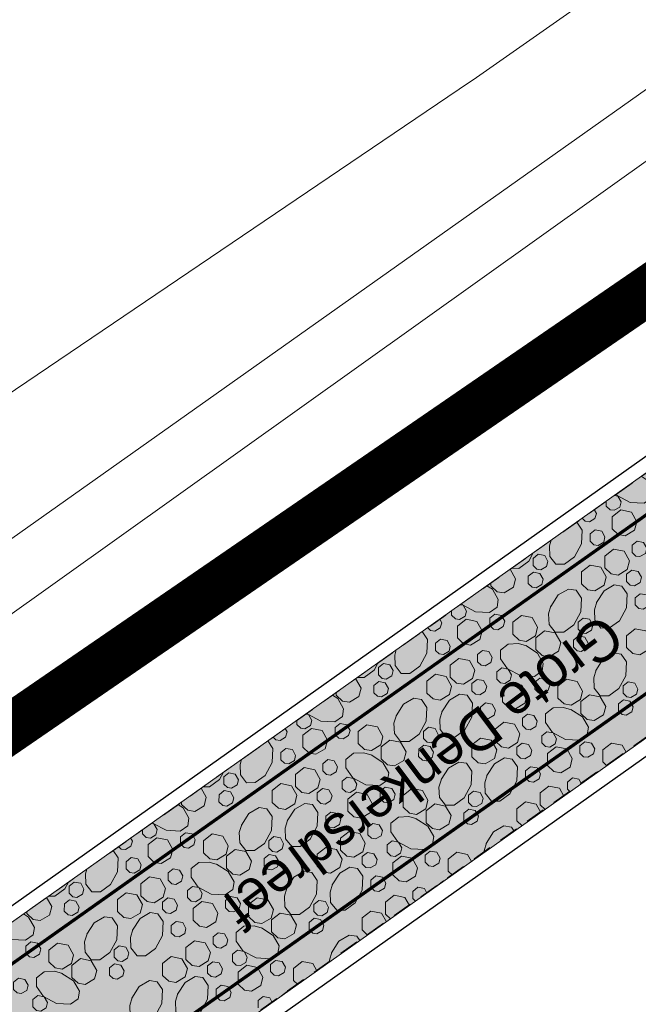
# Model space of a CAD drawing. Header units: metres. Extents: x 148691 to 149199, y 486355 to 486958.
# Tile 13 of 93: x 148913 to 148932, y 486599 to 486630. Entities that reach past the tile are written whole.
import ezdxf

# ---------------------------------------------------------------- set-up
doc = ezdxf.new("R2010")
doc.units = ezdxf.units.M
doc.header["$MEASUREMENT"] = 0
doc.linetypes.add('1-3 (0.10)', pattern=[4, 1, -3])
doc.linetypes.add('DGN Style 2', pattern=[1, 0.6, -0.4])
for name, color, linetype, lineweight in [('BWR-nieuw-belijning-1-3 streep dik 100', 51, '1-3 (0.10)', 0), ('BWR-verw-drain ø 80', 60, 'drainagew', 30), ('BWR-verw-situatie', 214, 'DGN Style 2', 13), ('TOP-L-topo objecten vlak', 7, 'Continuous', 0), ('TOP-T-topo huisnummering naamgeving', 7, 'Continuous', 0), ('WVB-alg-onderhoek', 7, 'Continuous', 30), ('WVB-alg-werkgrens', 6, 'Continuous', 53), ('WVB-pen-dik 013', 1, 'Continuous', 0), ('WVB-raster-20%', 254, 'Continuous', 30)]:
    doc.layers.add(name, color=color, linetype=linetype, lineweight=lineweight)
doc.styles.add('Style-INTL_ISO', font='INTL_ISO.shx')
doc.styles.add('Style-WORKING', font='WORKING.shx')
doc.linetypes.add('drainagew', pattern='A,2.1,["V",Style-WORKING,S=0.700002,R=0,X=-0.228,Y=-0.367],2.9,-0.32,0.02,-0.32,0.4,-0.32,0.05,-0.32', length=6.75)

msp = doc.modelspace()

# ---------------------------------------------------------------- hatches: boundary and pattern name
at = {"layer": 'WVB-raster-20%', "linetype": 'Continuous', "lineweight": 0, "extrusion": (0, 0, -1)}
msp.add_hatch(color=256, dxfattribs=at).paths.add_polyline_path([(-148967.064, 486632.084, 0.17444), (-148973.056, 486644.418), (-148929.947, 486613.911), (-148877.61, 486576.856), (-148881.41, 486571.474), (-148934.909, 486609.299)])

# ---------------------------------------------------------------- linework, layer by layer
at = {"layer": 'BWR-nieuw-belijning-1-3 streep dik 100', "color": 7, "const_width": 0.1, "flags": 128}
for points in [[(148990.274, 486655.308), (148878.207, 486576.011)], [(148992.606, 486651.543), (148934.268, 486610.205), (148880.77, 486572.381)]]:
    msp.add_lwpolyline(points, dxfattribs=at)
at = {"layer": 'BWR-verw-drain ø 80', "linetype": 'drainagew', "ltscale": 2.5}
msp.add_line((148877.379, 486577.184), (148972.801, 486644.777), dxfattribs=at)
at = {"layer": 'BWR-verw-drain ø 80', "ltscale": 2.5, "flags": 128}
msp.add_lwpolyline([(148989.969, 486647.741), (148948.213, 486618.164), (148881.706, 486571.055)], dxfattribs=at)
at = {"layer": 'BWR-verw-situatie'}
for p, q in [((148877.611, 486576.856), (148973.056, 486644.418)), ((148881.414, 486571.47), (148967.064, 486632.084))]:
    msp.add_line(p, q, dxfattribs=at)
at = {"layer": 'TOP-L-topo objecten vlak', "color": 7, "linetype": 'Continuous', "lineweight": 0}
for p, q in [((148927.102, 486627.685), (148947.076, 486641.71)), ((148931.983, 486621.79), (148950.588, 486635.046)), ((148941.684, 486633.964), (148872.072, 486584.701)), ((148942.705, 486632.55), (148873.258, 486583.021))]:
    msp.add_line(p, q, dxfattribs=at)
at = {"layer": 'TOP-L-topo objecten vlak', "color": 7, "linetype": 'Continuous', "lineweight": 0, "flags": 128}
for points in [[(148927.102, 486627.685), (148926.99, 486627.616), (148910.75, 486616.638), (148893.055, 486603.494), (148870.307, 486587.202)], [(148931.983, 486621.79), (148930.217, 486620.396), (148928.517, 486618.908), (148894.442, 486594.963), (148874.788, 486580.854)]]:
    msp.add_lwpolyline(points, dxfattribs=at)
at = {"layer": 'WVB-alg-onderhoek', "lineweight": 40, "ltscale": 500}
msp.add_3dface([(148700.488, 486813.029), (148938.261, 486361.848), (149192.16, 486495.653), (148954.388, 486946.834)], dxfattribs=at)
at = {"layer": 'WVB-alg-werkgrens', "linetype": 'Continuous', "ltscale": 2.5, "const_width": 1.5, "flags": 128}
msp.add_lwpolyline([(148874.414, 486581.384), (148933.417, 486497.811), (149000.22, 486545.158), (149005.05, 486538.413), (149067.777, 486582.431), (148982.147, 486744.918), (148917.073, 486677.648), (148942.665, 486628.244)], close=True, dxfattribs=at)
at = {"layer": 'WVB-pen-dik 013'}
for p, q in [((148931.18, 486614.63), (148931.181, 486614.784)), ((148927.642, 486612.187), (148927.641, 486612.279)), ((148926.44, 486611.283), (148926.44, 486611.428)), ((148922.902, 486608.84), (148922.901, 486608.923)), ((148921.7, 486607.937), (148921.7, 486608.072)), ((148931.2, 486606.677), (148931.075, 486606.795)), ((148930.069, 486605.877), (148929.988, 486605.954)), ((148918.161, 486605.493), (148918.161, 486605.566)), ((148929.303, 486605.336), (148929.151, 486605.479)), ((148928.6, 486604.838), (148928.44, 486604.992)), ((148916.96, 486604.59), (148916.96, 486604.716)), ((148926.463, 486603.327), (148926.335, 486603.448)), ((148925.331, 486602.528), (148925.248, 486602.607)), ((148913.421, 486602.147), (148913.421, 486602.21)), ((148924.566, 486601.986), (148924.411, 486602.133)), ((148923.863, 486601.489), (148923.699, 486601.646)), ((148921.725, 486599.978), (148921.595, 486600.101))]:
    msp.add_line(p, q, dxfattribs=at)
at = {"layer": 'WVB-pen-dik 013', "flags": 128}
for points in [[(148932.251, 486615.542), (148932.43, 486615.426), (148932.61, 486615.11), (148932.578, 486614.879), (148932.336, 486614.714), (148931.913, 486614.737), (148931.515, 486614.949), (148931.481, 486614.996)], [(148931.426, 486614.957), (148931.536, 486614.936), (148931.637, 486614.759), (148931.595, 486614.601), (148931.425, 486614.5), (148931.296, 486614.518), (148931.18, 486614.63)], [(148930.81, 486614.522), (148930.876, 486614.402), (148930.833, 486614.247), (148930.663, 486614.145), (148930.533, 486614.164), (148930.438, 486614.258)], [(148931.359, 486613.935), (148931.357, 486614.302), (148931.623, 486614.511), (148931.95, 486614.445), (148932.119, 486614.151), (148932.049, 486613.89), (148931.762, 486613.719), (148931.548, 486613.754), (148931.359, 486613.935)], [(148930.265, 486614.136), (148930.279, 486614.134), (148930.44, 486613.893), (148930.421, 486613.469), (148930.207, 486613.074), (148929.9, 486612.85), (148929.638, 486612.849), (148929.447, 486613.088), (148929.436, 486613.407), (148929.488, 486613.586)], [(148930.685, 486613.555), (148930.685, 486613.775), (148930.841, 486613.901), (148931.039, 486613.863), (148931.139, 486613.683), (148931.1, 486613.526), (148930.926, 486613.425), (148930.799, 486613.445), (148930.685, 486613.555)], [(148931.969, 486613.21), (148931.969, 486613.43), (148932.125, 486613.556), (148932.323, 486613.518), (148932.423, 486613.338), (148932.384, 486613.181), (148932.21, 486613.08), (148932.083, 486613.1), (148931.969, 486613.21)], [(148928.94, 486613.198), (148928.804, 486612.946), (148928.5, 486612.722), (148928.268, 486612.723)], [(148928.935, 486612.809), (148928.936, 486613.027), (148929.093, 486613.153), (148929.291, 486613.115), (148929.39, 486612.935), (148929.347, 486612.779), (148929.177, 486612.677), (148929.05, 486612.697), (148928.935, 486612.809)], [(148931.132, 486612.735), (148931.134, 486613.1), (148931.396, 486613.31), (148931.726, 486613.246), (148931.892, 486612.95), (148931.822, 486612.69), (148931.539, 486612.518), (148931.325, 486612.553), (148931.132, 486612.735)], [(148930.42, 486612.248), (148930.419, 486612.614), (148930.684, 486612.823), (148931.012, 486612.757), (148931.18, 486612.463), (148931.11, 486612.202), (148930.824, 486612.031), (148930.609, 486612.066), (148930.42, 486612.248)], [(148928.232, 486612.697), (148928.234, 486612.696), (148928.402, 486612.402), (148928.332, 486612.141), (148928.046, 486611.97), (148927.831, 486612.005), (148927.642, 486612.187)], [(148928.79, 486612.26), (148928.79, 486612.48), (148928.946, 486612.606), (148929.144, 486612.564), (148929.244, 486612.388), (148929.205, 486612.231), (148929.031, 486612.13), (148928.904, 486612.15), (148928.79, 486612.26)], [(148931.801, 486612.32), (148931.798, 486612.541), (148931.958, 486612.666), (148932.156, 486612.628), (148932.256, 486612.448), (148932.213, 486612.292), (148932.043, 486612.19), (148931.913, 486612.209), (148931.801, 486612.32)], [(148927.518, 486612.191), (148927.69, 486612.08), (148927.87, 486611.763), (148927.837, 486611.532), (148927.596, 486611.367), (148927.173, 486611.39), (148926.775, 486611.602), (148926.745, 486611.644)], [(148930.878, 486611.677), (148931.11, 486612.034), (148931.423, 486612.215), (148931.659, 486612.18), (148931.82, 486611.938), (148931.801, 486611.515), (148931.587, 486611.119), (148931.28, 486610.896), (148931.017, 486610.894), (148930.827, 486611.133), (148930.816, 486611.453), (148930.886, 486611.696)], [(148929.477, 486611.551), (148929.707, 486611.906), (148930.021, 486612.089), (148930.255, 486612.052), (148930.42, 486611.81), (148930.397, 486611.387), (148930.184, 486610.991), (148929.88, 486610.768), (148929.616, 486610.768), (148929.427, 486611.005), (148929.413, 486611.325), (148929.485, 486611.569)], [(148932.065, 486611.6), (148932.065, 486611.821), (148932.221, 486611.946), (148932.419, 486611.909), (148932.519, 486611.728), (148932.48, 486611.572), (148932.306, 486611.471), (148932.179, 486611.491), (148932.065, 486611.6)], [(148926.695, 486611.609), (148926.796, 486611.59), (148926.897, 486611.413), (148926.855, 486611.255), (148926.685, 486611.153), (148926.556, 486611.172), (148926.44, 486611.283)], [(148927.608, 486610.972), (148927.609, 486611.193), (148927.766, 486611.317), (148927.964, 486611.279), (148928.065, 486611.102), (148928.023, 486610.944), (148927.853, 486610.842), (148927.724, 486610.861), (148927.608, 486610.972)], [(148928.315, 486610.704), (148928.317, 486611.069), (148928.58, 486611.279), (148928.909, 486611.215), (148929.075, 486610.919), (148929.005, 486610.658), (148928.723, 486610.486), (148928.508, 486610.521), (148928.315, 486610.704)], [(148926.073, 486611.168), (148926.136, 486611.056), (148926.093, 486610.9), (148925.923, 486610.798), (148925.793, 486610.817), (148925.703, 486610.906)], [(148926.618, 486610.589), (148926.617, 486610.955), (148926.883, 486611.164), (148927.21, 486611.098), (148927.378, 486610.804), (148927.308, 486610.543), (148927.022, 486610.372), (148926.808, 486610.407), (148926.618, 486610.589)], [(148930.315, 486610.854), (148930.316, 486611.073), (148930.472, 486611.198), (148930.67, 486611.161), (148930.77, 486610.98), (148930.727, 486610.824), (148930.557, 486610.723), (148930.43, 486610.743), (148930.315, 486610.854)], [(148925.536, 486610.788), (148925.539, 486610.787), (148925.7, 486610.546), (148925.681, 486610.123), (148925.467, 486609.727), (148925.16, 486609.504), (148924.897, 486609.502), (148924.707, 486609.741), (148924.696, 486610.061), (148924.744, 486610.227)], [(148929.022, 486610.232), (148929.02, 486610.598), (148929.284, 486610.806), (148929.613, 486610.742), (148929.782, 486610.447), (148929.712, 486610.187), (148929.426, 486610.015), (148929.211, 486610.051), (148929.022, 486610.232)], [(148930.17, 486610.305), (148930.17, 486610.526), (148930.326, 486610.651), (148930.524, 486610.61), (148930.624, 486610.433), (148930.585, 486610.277), (148930.411, 486610.176), (148930.284, 486610.196), (148930.17, 486610.305)], [(148931.8, 486610.293), (148931.799, 486610.659), (148932.064, 486610.868), (148932.392, 486610.803), (148932.56, 486610.508), (148932.49, 486610.248), (148932.204, 486610.076), (148931.989, 486610.112), (148931.8, 486610.293)], [(148925.945, 486610.208), (148925.945, 486610.429), (148926.101, 486610.554), (148926.299, 486610.516), (148926.399, 486610.336), (148926.359, 486610.18), (148926.186, 486610.078), (148926.059, 486610.099), (148925.945, 486610.208)], [(148928.714, 486610.355), (148929.07, 486610.125), (148929.25, 486609.809), (148929.217, 486609.578), (148928.976, 486609.413), (148928.553, 486609.436), (148928.155, 486609.648), (148927.933, 486609.953), (148927.934, 486610.217), (148928.169, 486610.404), (148928.489, 486610.419), (148928.733, 486610.346)], [(148927.229, 486609.863), (148927.229, 486610.084), (148927.385, 486610.209), (148927.583, 486610.171), (148927.683, 486609.991), (148927.644, 486609.834), (148927.47, 486609.733), (148927.343, 486609.754), (148927.229, 486609.863)], [(148930.857, 486609.597), (148931.086, 486609.952), (148931.401, 486610.134), (148931.635, 486610.097), (148931.8, 486609.855), (148931.777, 486609.432), (148931.564, 486609.037), (148931.26, 486608.813), (148930.996, 486608.814), (148930.807, 486609.051), (148930.793, 486609.371), (148930.865, 486609.615)], [(148924.192, 486609.836), (148924.064, 486609.599), (148923.76, 486609.375), (148923.542, 486609.376)], [(148924.194, 486609.462), (148924.196, 486609.681), (148924.352, 486609.806), (148924.55, 486609.768), (148924.65, 486609.588), (148924.607, 486609.432), (148924.437, 486609.33), (148924.31, 486609.351), (148924.194, 486609.462)], [(148926.392, 486609.388), (148926.394, 486609.754), (148926.656, 486609.963), (148926.986, 486609.899), (148927.152, 486609.604), (148927.082, 486609.343), (148926.799, 486609.171), (148926.585, 486609.206), (148926.392, 486609.388)], [(148925.68, 486608.901), (148925.678, 486609.267), (148925.944, 486609.476), (148926.272, 486609.411), (148926.44, 486609.116), (148926.37, 486608.856), (148926.084, 486608.684), (148925.869, 486608.72), (148925.68, 486608.901)], [(148927.82, 486609.329), (148927.82, 486609.549), (148927.978, 486609.673), (148928.176, 486609.635), (148928.277, 486609.458), (148928.235, 486609.3), (148928.065, 486609.199), (148927.935, 486609.217), (148927.82, 486609.329)], [(148923.497, 486609.344), (148923.662, 486609.055), (148923.592, 486608.795), (148923.305, 486608.623), (148923.091, 486608.658), (148922.902, 486608.84)], [(148924.05, 486608.913), (148924.05, 486609.134), (148924.206, 486609.259), (148924.404, 486609.218), (148924.504, 486609.041), (148924.464, 486608.885), (148924.291, 486608.783), (148924.164, 486608.804), (148924.05, 486608.913)], [(148927.061, 486608.973), (148927.058, 486609.195), (148927.218, 486609.32), (148927.416, 486609.282), (148927.515, 486609.101), (148927.472, 486608.946), (148927.302, 486608.844), (148927.173, 486608.863), (148927.061, 486608.973)], [(148927.998, 486608.634), (148927.997, 486609), (148928.262, 486609.209), (148928.59, 486609.144), (148928.758, 486608.85), (148928.688, 486608.589), (148928.402, 486608.418), (148928.188, 486608.453), (148927.998, 486608.634)], [(148928.988, 486609.018), (148928.989, 486609.239), (148929.146, 486609.362), (148929.344, 486609.324), (148929.445, 486609.147), (148929.403, 486608.99), (148929.233, 486608.888), (148929.104, 486608.907), (148928.988, 486609.018)], [(148929.695, 486608.749), (148929.697, 486609.115), (148929.959, 486609.324), (148930.289, 486609.26), (148930.455, 486608.964), (148930.385, 486608.704), (148930.103, 486608.532), (148929.888, 486608.567), (148929.695, 486608.749)], [(148931.694, 486608.9), (148931.696, 486609.118), (148931.852, 486609.244), (148932.05, 486609.206), (148932.15, 486609.026), (148932.107, 486608.87), (148931.937, 486608.768), (148931.81, 486608.788), (148931.694, 486608.9)], [(148922.784, 486608.84), (148922.949, 486608.733), (148923.13, 486608.417), (148923.097, 486608.186), (148922.855, 486608.021), (148922.432, 486608.044), (148922.035, 486608.256), (148922.009, 486608.291)], [(148926.138, 486608.331), (148926.37, 486608.687), (148926.682, 486608.868), (148926.918, 486608.833), (148927.08, 486608.592), (148927.06, 486608.168), (148926.847, 486607.773), (148926.539, 486607.549), (148926.277, 486607.548), (148926.087, 486607.787), (148926.076, 486608.106), (148926.146, 486608.349)], [(148930.401, 486608.278), (148930.4, 486608.644), (148930.664, 486608.851), (148930.993, 486608.787), (148931.161, 486608.493), (148931.091, 486608.232), (148930.805, 486608.061), (148930.591, 486608.096), (148930.401, 486608.278)], [(148924.737, 486608.204), (148924.966, 486608.559), (148925.281, 486608.742), (148925.515, 486608.705), (148925.68, 486608.463), (148925.657, 486608.04), (148925.444, 486607.645), (148925.14, 486607.421), (148924.876, 486607.422), (148924.687, 486607.659), (148924.673, 486607.979), (148924.745, 486608.223)], [(148927.325, 486608.254), (148927.325, 486608.474), (148927.481, 486608.6), (148927.679, 486608.562), (148927.779, 486608.381), (148927.739, 486608.225), (148927.566, 486608.124), (148927.438, 486608.144), (148927.325, 486608.254)], [(148931.55, 486608.351), (148931.55, 486608.571), (148931.706, 486608.697), (148931.903, 486608.656), (148932.004, 486608.479), (148931.964, 486608.322), (148931.791, 486608.221), (148931.663, 486608.241), (148931.55, 486608.351)], [(148921.966, 486608.26), (148922.056, 486608.243), (148922.156, 486608.066), (148922.115, 486607.908), (148921.945, 486607.807), (148921.815, 486607.825), (148921.7, 486607.937)], [(148928.609, 486607.908), (148928.609, 486608.129), (148928.765, 486608.255), (148928.963, 486608.217), (148929.063, 486608.036), (148929.023, 486607.88), (148928.85, 486607.779), (148928.723, 486607.799), (148928.609, 486607.908)], [(148930.094, 486608.4), (148930.449, 486608.171), (148930.63, 486607.854), (148930.597, 486607.623), (148930.355, 486607.459), (148929.932, 486607.481), (148929.535, 486607.693), (148929.313, 486607.999), (148929.314, 486608.262), (148929.549, 486608.45), (148929.869, 486608.464), (148930.113, 486608.392)], [(148922.868, 486607.626), (148922.868, 486607.846), (148923.026, 486607.97), (148923.224, 486607.932), (148923.325, 486607.755), (148923.283, 486607.597), (148923.113, 486607.496), (148922.983, 486607.515), (148922.868, 486607.626)], [(148923.575, 486607.357), (148923.577, 486607.723), (148923.839, 486607.932), (148924.169, 486607.868), (148924.335, 486607.572), (148924.265, 486607.312), (148923.983, 486607.14), (148923.768, 486607.175), (148923.575, 486607.357)], [(148927.772, 486607.434), (148927.774, 486607.799), (148928.036, 486608.009), (148928.366, 486607.945), (148928.532, 486607.649), (148928.462, 486607.388), (148928.179, 486607.217), (148927.964, 486607.252), (148927.772, 486607.434)], [(148921.337, 486607.815), (148921.395, 486607.709), (148921.352, 486607.553), (148921.182, 486607.452), (148921.053, 486607.471), (148920.968, 486607.554)], [(148921.878, 486607.242), (148921.877, 486607.608), (148922.142, 486607.817), (148922.47, 486607.752), (148922.638, 486607.457), (148922.568, 486607.197), (148922.282, 486607.025), (148922.068, 486607.061), (148921.878, 486607.242)], [(148925.574, 486607.508), (148925.576, 486607.726), (148925.732, 486607.852), (148925.93, 486607.814), (148926.03, 486607.633), (148925.987, 486607.478), (148925.817, 486607.376), (148925.69, 486607.396), (148925.574, 486607.508)], [(148929.2, 486607.374), (148929.2, 486607.595), (148929.358, 486607.718), (148929.556, 486607.681), (148929.656, 486607.504), (148929.615, 486607.346), (148929.445, 486607.244), (148929.315, 486607.263), (148929.2, 486607.374)], [(148920.802, 486607.436), (148920.96, 486607.2), (148920.94, 486606.776), (148920.727, 486606.38), (148920.419, 486606.157), (148920.157, 486606.156), (148919.967, 486606.395), (148919.956, 486606.714), (148920.001, 486606.869)], [(148924.281, 486606.885), (148924.28, 486607.252), (148924.544, 486607.459), (148924.873, 486607.395), (148925.041, 486607.101), (148924.971, 486606.84), (148924.685, 486606.669), (148924.471, 486606.704), (148924.281, 486606.885)], [(148925.429, 486606.958), (148925.43, 486607.179), (148925.586, 486607.305), (148925.783, 486607.263), (148925.884, 486607.086), (148925.844, 486606.93), (148925.671, 486606.829), (148925.543, 486606.849), (148925.429, 486606.958)], [(148927.06, 486606.947), (148927.058, 486607.313), (148927.324, 486607.522), (148927.652, 486607.456), (148927.82, 486607.162), (148927.75, 486606.901), (148927.464, 486606.73), (148927.249, 486606.765), (148927.06, 486606.947)], [(148928.441, 486607.019), (148928.438, 486607.24), (148928.597, 486607.365), (148928.795, 486607.327), (148928.895, 486607.147), (148928.852, 486606.991), (148928.682, 486606.889), (148928.553, 486606.908), (148928.441, 486607.019)], [(148930.368, 486607.064), (148930.368, 486607.284), (148930.526, 486607.408), (148930.724, 486607.37), (148930.824, 486607.193), (148930.783, 486607.035), (148930.613, 486606.933), (148930.483, 486606.952), (148930.368, 486607.064)], [(148931.075, 486606.795), (148931.077, 486607.16), (148931.339, 486607.37), (148931.669, 486607.306), (148931.789, 486607.093)], [(148921.204, 486606.861), (148921.205, 486607.082), (148921.361, 486607.208), (148921.559, 486607.17), (148921.659, 486606.989), (148921.619, 486606.833), (148921.446, 486606.732), (148921.318, 486606.752), (148921.204, 486606.861)], [(148923.974, 486607.008), (148924.329, 486606.779), (148924.51, 486606.462), (148924.477, 486606.231), (148924.235, 486606.066), (148923.812, 486606.089), (148923.415, 486606.301), (148923.193, 486606.607), (148923.194, 486606.87), (148923.429, 486607.058), (148923.749, 486607.072), (148923.993, 486607)], [(148929.378, 486606.68), (148929.377, 486607.046), (148929.642, 486607.255), (148929.97, 486607.19), (148930.138, 486606.895), (148930.068, 486606.634), (148929.782, 486606.463), (148929.567, 486606.498), (148929.378, 486606.68)], [(148922.489, 486606.516), (148922.489, 486606.737), (148922.645, 486606.862), (148922.843, 486606.825), (148922.943, 486606.644), (148922.903, 486606.488), (148922.73, 486606.387), (148922.602, 486606.407), (148922.489, 486606.516)], [(148926.116, 486606.25), (148926.346, 486606.605), (148926.661, 486606.787), (148926.895, 486606.751), (148927.06, 486606.509), (148927.037, 486606.086), (148926.824, 486605.69), (148926.52, 486605.467), (148926.256, 486605.467), (148926.067, 486605.704), (148926.052, 486606.024), (148926.125, 486606.268)], [(148927.518, 486606.376), (148927.749, 486606.733), (148928.062, 486606.914), (148928.298, 486606.878), (148928.459, 486606.637), (148928.44, 486606.214), (148928.227, 486605.818), (148927.919, 486605.595), (148927.657, 486605.593), (148927.467, 486605.832), (148927.456, 486606.152), (148927.526, 486606.394)], [(148919.443, 486606.474), (148919.324, 486606.253), (148919.02, 486606.029), (148918.815, 486606.029)], [(148919.454, 486606.115), (148919.456, 486606.334), (148919.612, 486606.46), (148919.81, 486606.422), (148919.91, 486606.241), (148919.867, 486606.086), (148919.697, 486605.984), (148919.57, 486606.004), (148919.454, 486606.115)], [(148921.652, 486606.042), (148921.654, 486606.407), (148921.916, 486606.617), (148922.246, 486606.553), (148922.412, 486606.257), (148922.342, 486605.996), (148922.059, 486605.824), (148921.844, 486605.86), (148921.652, 486606.042)], [(148928.704, 486606.299), (148928.705, 486606.52), (148928.861, 486606.645), (148929.059, 486606.607), (148929.159, 486606.427), (148929.119, 486606.271), (148928.946, 486606.17), (148928.818, 486606.19), (148928.704, 486606.299)], [(148930.812, 486606.402), (148930.928, 486606.495), (148930.944, 486606.496)], [(148920.94, 486605.554), (148920.938, 486605.921), (148921.204, 486606.13), (148921.532, 486606.064), (148921.7, 486605.77), (148921.63, 486605.509), (148921.344, 486605.338), (148921.129, 486605.373), (148920.94, 486605.554)], [(148923.08, 486605.982), (148923.08, 486606.203), (148923.238, 486606.326), (148923.436, 486606.289), (148923.536, 486606.112), (148923.495, 486605.954), (148923.325, 486605.852), (148923.195, 486605.871), (148923.08, 486605.982)], [(148929.988, 486605.954), (148929.989, 486606.175), (148930.145, 486606.3), (148930.343, 486606.262), (148930.419, 486606.125)], [(148918.76, 486605.991), (148918.921, 486605.709), (148918.851, 486605.448), (148918.565, 486605.277), (148918.351, 486605.312), (148918.161, 486605.493)], [(148919.309, 486605.566), (148919.31, 486605.787), (148919.466, 486605.913), (148919.663, 486605.871), (148919.764, 486605.694), (148919.724, 486605.538), (148919.551, 486605.437), (148919.423, 486605.457), (148919.309, 486605.566)], [(148922.321, 486605.627), (148922.318, 486605.848), (148922.477, 486605.973), (148922.675, 486605.935), (148922.775, 486605.755), (148922.732, 486605.599), (148922.562, 486605.497), (148922.433, 486605.516), (148922.321, 486605.627)], [(148923.258, 486605.288), (148923.257, 486605.654), (148923.522, 486605.863), (148923.85, 486605.797), (148924.018, 486605.503), (148923.948, 486605.242), (148923.662, 486605.071), (148923.447, 486605.106), (148923.258, 486605.288)], [(148924.248, 486605.671), (148924.248, 486605.892), (148924.406, 486606.016), (148924.604, 486605.978), (148924.704, 486605.801), (148924.663, 486605.643), (148924.493, 486605.541), (148924.363, 486605.56), (148924.248, 486605.671)], [(148924.955, 486605.402), (148924.957, 486605.768), (148925.219, 486605.978), (148925.549, 486605.914), (148925.715, 486605.618), (148925.645, 486605.357), (148925.362, 486605.185), (148925.148, 486605.22), (148924.955, 486605.402)], [(148926.954, 486605.553), (148926.956, 486605.772), (148927.112, 486605.897), (148927.31, 486605.859), (148927.41, 486605.679), (148927.367, 486605.523), (148927.197, 486605.422), (148927.07, 486605.442), (148926.954, 486605.553)], [(148929.151, 486605.479), (148929.154, 486605.845), (148929.416, 486606.054), (148929.745, 486605.99), (148929.883, 486605.745)], [(148918.051, 486605.489), (148918.209, 486605.386), (148918.39, 486605.07), (148918.357, 486604.839), (148918.115, 486604.674), (148917.692, 486604.697), (148917.295, 486604.909), (148917.274, 486604.938)], [(148921.398, 486604.984), (148921.629, 486605.341), (148921.942, 486605.522), (148922.178, 486605.486), (148922.339, 486605.245), (148922.32, 486604.821), (148922.107, 486604.426), (148921.799, 486604.203), (148921.537, 486604.201), (148921.347, 486604.44), (148921.336, 486604.76), (148921.406, 486605.002)], [(148925.661, 486604.931), (148925.66, 486605.297), (148925.923, 486605.505), (148926.253, 486605.441), (148926.421, 486605.146), (148926.351, 486604.886), (148926.065, 486604.714), (148925.851, 486604.749), (148925.661, 486604.931)], [(148928.44, 486604.992), (148928.438, 486605.358), (148928.704, 486605.567), (148929.032, 486605.502), (148929.177, 486605.247)], [(148919.996, 486604.858), (148920.226, 486605.213), (148920.541, 486605.395), (148920.775, 486605.359), (148920.94, 486605.117), (148920.917, 486604.694), (148920.704, 486604.298), (148920.399, 486604.074), (148920.136, 486604.075), (148919.947, 486604.312), (148919.932, 486604.632), (148920.005, 486604.876)], [(148922.584, 486604.907), (148922.585, 486605.128), (148922.741, 486605.253), (148922.939, 486605.215), (148923.039, 486605.035), (148922.999, 486604.878), (148922.826, 486604.777), (148922.698, 486604.798), (148922.584, 486604.907)], [(148926.809, 486605.004), (148926.81, 486605.225), (148926.966, 486605.35), (148927.163, 486605.309), (148927.264, 486605.132), (148927.224, 486604.976), (148927.051, 486604.874), (148926.923, 486604.895), (148926.809, 486605.004)], [(148917.236, 486604.912), (148917.316, 486604.896), (148917.416, 486604.719), (148917.375, 486604.562), (148917.205, 486604.46), (148917.075, 486604.479), (148916.96, 486604.59)], [(148923.868, 486604.562), (148923.869, 486604.782), (148924.025, 486604.908), (148924.223, 486604.87), (148924.323, 486604.69), (148924.283, 486604.533), (148924.11, 486604.432), (148923.982, 486604.453), (148923.868, 486604.562)], [(148925.354, 486605.054), (148925.709, 486604.824), (148925.89, 486604.508), (148925.857, 486604.277), (148925.615, 486604.112), (148925.192, 486604.135), (148924.795, 486604.347), (148924.573, 486604.652), (148924.573, 486604.916), (148924.808, 486605.103), (148925.128, 486605.118), (148925.372, 486605.045)], [(148918.128, 486604.279), (148918.128, 486604.5), (148918.286, 486604.623), (148918.484, 486604.586), (148918.584, 486604.409), (148918.543, 486604.251), (148918.373, 486604.149), (148918.243, 486604.168), (148918.128, 486604.279)], [(148918.835, 486604.01), (148918.837, 486604.376), (148919.099, 486604.586), (148919.429, 486604.521), (148919.595, 486604.226), (148919.525, 486603.965), (148919.242, 486603.793), (148919.028, 486603.828), (148918.835, 486604.01)], [(148923.031, 486604.087), (148923.033, 486604.453), (148923.296, 486604.662), (148923.625, 486604.598), (148923.791, 486604.302), (148923.721, 486604.042), (148923.439, 486603.87), (148923.224, 486603.905), (148923.031, 486604.087)], [(148927.496, 486604.295), (148927.726, 486604.65), (148928.041, 486604.833), (148928.275, 486604.796), (148928.361, 486604.67)], [(148916.6, 486604.462), (148916.655, 486604.363), (148916.612, 486604.207), (148916.442, 486604.105), (148916.313, 486604.124), (148916.234, 486604.202)], [(148917.138, 486603.896), (148917.137, 486604.262), (148917.402, 486604.471), (148917.73, 486604.405), (148917.898, 486604.111), (148917.828, 486603.85), (148917.542, 486603.679), (148917.327, 486603.714), (148917.138, 486603.896)], [(148920.834, 486604.161), (148920.836, 486604.379), (148920.992, 486604.505), (148921.19, 486604.467), (148921.29, 486604.287), (148921.247, 486604.131), (148921.077, 486604.029), (148920.949, 486604.05), (148920.834, 486604.161)], [(148924.46, 486604.028), (148924.46, 486604.248), (148924.618, 486604.372), (148924.816, 486604.334), (148924.916, 486604.157), (148924.875, 486603.999), (148924.705, 486603.898), (148924.575, 486603.916), (148924.46, 486604.028)], [(148927.435, 486604.015), (148927.432, 486604.07), (148927.505, 486604.314)], [(148916.066, 486604.083), (148916.219, 486603.853), (148916.2, 486603.429), (148915.987, 486603.034), (148915.679, 486602.811), (148915.417, 486602.809), (148915.227, 486603.048), (148915.216, 486603.368), (148915.257, 486603.51)], [(148919.541, 486603.539), (148919.54, 486603.905), (148919.803, 486604.113), (148920.133, 486604.049), (148920.301, 486603.754), (148920.231, 486603.493), (148919.945, 486603.322), (148919.731, 486603.357), (148919.541, 486603.539)], [(148922.32, 486603.6), (148922.318, 486603.966), (148922.584, 486604.175), (148922.912, 486604.11), (148923.08, 486603.815), (148923.01, 486603.555), (148922.724, 486603.383), (148922.509, 486603.418), (148922.32, 486603.6)], [(148923.701, 486603.672), (148923.698, 486603.893), (148923.857, 486604.018), (148924.055, 486603.981), (148924.155, 486603.8), (148924.112, 486603.644), (148923.942, 486603.543), (148923.813, 486603.562), (148923.701, 486603.672)], [(148925.628, 486603.717), (148925.628, 486603.937), (148925.786, 486604.061), (148925.984, 486604.023), (148926.084, 486603.846), (148926.043, 486603.688), (148925.873, 486603.587), (148925.743, 486603.606), (148925.628, 486603.717)], [(148926.335, 486603.448), (148926.337, 486603.814), (148926.599, 486604.023), (148926.929, 486603.959), (148927.05, 486603.743)], [(148916.464, 486603.515), (148916.465, 486603.735), (148916.621, 486603.861), (148916.819, 486603.823), (148916.919, 486603.643), (148916.879, 486603.486), (148916.706, 486603.385), (148916.578, 486603.406), (148916.464, 486603.515)], [(148919.234, 486603.662), (148919.589, 486603.432), (148919.77, 486603.116), (148919.737, 486602.884), (148919.495, 486602.72), (148919.072, 486602.743), (148918.675, 486602.955), (148918.453, 486603.26), (148918.453, 486603.524), (148918.688, 486603.711), (148919.008, 486603.726), (148919.252, 486603.653)], [(148920.689, 486603.612), (148920.69, 486603.832), (148920.846, 486603.958), (148921.043, 486603.917), (148921.144, 486603.74), (148921.104, 486603.583), (148920.931, 486603.482), (148920.803, 486603.503), (148920.689, 486603.612)], [(148924.638, 486603.333), (148924.636, 486603.699), (148924.902, 486603.908), (148925.23, 486603.843), (148925.398, 486603.548), (148925.328, 486603.288), (148925.042, 486603.117), (148924.827, 486603.152), (148924.638, 486603.333)], [(148917.748, 486603.17), (148917.749, 486603.39), (148917.905, 486603.516), (148918.103, 486603.478), (148918.203, 486603.298), (148918.163, 486603.141), (148917.99, 486603.04), (148917.862, 486603.06), (148917.748, 486603.17)], [(148921.376, 486602.903), (148921.606, 486603.258), (148921.921, 486603.441), (148922.155, 486603.404), (148922.32, 486603.162), (148922.297, 486602.739), (148922.083, 486602.344), (148921.779, 486602.12), (148921.516, 486602.12), (148921.327, 486602.358), (148921.312, 486602.678), (148921.385, 486602.922)], [(148922.777, 486603.03), (148923.009, 486603.386), (148923.322, 486603.567), (148923.558, 486603.532), (148923.719, 486603.291), (148923.7, 486602.867), (148923.487, 486602.471), (148923.179, 486602.248), (148922.917, 486602.247), (148922.727, 486602.486), (148922.715, 486602.805), (148922.786, 486603.048)], [(148914.695, 486603.112), (148914.583, 486602.906), (148914.279, 486602.682), (148914.088, 486602.683)], [(148914.714, 486602.769), (148914.716, 486602.987), (148914.872, 486603.113), (148915.07, 486603.075), (148915.17, 486602.895), (148915.127, 486602.739), (148914.957, 486602.637), (148914.829, 486602.657), (148914.714, 486602.769)], [(148916.911, 486602.695), (148916.913, 486603.061), (148917.176, 486603.27), (148917.505, 486603.206), (148917.671, 486602.91), (148917.601, 486602.65), (148917.319, 486602.478), (148917.104, 486602.513), (148916.911, 486602.695)], [(148923.964, 486602.952), (148923.965, 486603.173), (148924.121, 486603.299), (148924.319, 486603.261), (148924.419, 486603.08), (148924.379, 486602.924), (148924.206, 486602.823), (148924.078, 486602.843), (148923.964, 486602.952)], [(148926.019, 486603.013), (148926.188, 486603.149), (148926.211, 486603.15)], [(148916.2, 486602.208), (148916.198, 486602.574), (148916.464, 486602.783), (148916.791, 486602.718), (148916.96, 486602.423), (148916.89, 486602.163), (148916.604, 486601.991), (148916.389, 486602.026), (148916.2, 486602.208)], [(148918.34, 486602.636), (148918.34, 486602.856), (148918.498, 486602.98), (148918.696, 486602.942), (148918.796, 486602.765), (148918.755, 486602.607), (148918.585, 486602.505), (148918.455, 486602.524), (148918.34, 486602.636)], [(148925.248, 486602.607), (148925.249, 486602.828), (148925.405, 486602.954), (148925.603, 486602.916), (148925.681, 486602.775)], [(148914.024, 486602.637), (148914.181, 486602.362), (148914.111, 486602.101), (148913.825, 486601.93), (148913.611, 486601.965), (148913.421, 486602.147)], [(148914.569, 486602.22), (148914.57, 486602.44), (148914.726, 486602.566), (148914.923, 486602.525), (148915.024, 486602.348), (148914.984, 486602.191), (148914.811, 486602.09), (148914.683, 486602.11), (148914.569, 486602.22)], [(148917.581, 486602.28), (148917.578, 486602.501), (148917.737, 486602.626), (148917.935, 486602.589), (148918.035, 486602.408), (148917.992, 486602.252), (148917.822, 486602.151), (148917.693, 486602.169), (148917.581, 486602.28)], [(148918.518, 486601.941), (148918.516, 486602.307), (148918.782, 486602.516), (148919.11, 486602.451), (148919.278, 486602.156), (148919.208, 486601.896), (148918.922, 486601.724), (148918.707, 486601.76), (148918.518, 486601.941)], [(148919.508, 486602.325), (148919.508, 486602.545), (148919.666, 486602.669), (148919.864, 486602.631), (148919.964, 486602.454), (148919.923, 486602.296), (148919.753, 486602.195), (148919.623, 486602.213), (148919.508, 486602.325)], [(148920.215, 486602.056), (148920.217, 486602.421), (148920.479, 486602.631), (148920.809, 486602.567), (148920.975, 486602.271), (148920.905, 486602.011), (148920.622, 486601.839), (148920.408, 486601.874), (148920.215, 486602.056)], [(148922.214, 486602.206), (148922.216, 486602.425), (148922.372, 486602.551), (148922.57, 486602.513), (148922.67, 486602.332), (148922.627, 486602.177), (148922.457, 486602.075), (148922.329, 486602.095), (148922.214, 486602.206)], [(148924.411, 486602.133), (148924.413, 486602.498), (148924.675, 486602.708), (148925.005, 486602.644), (148925.145, 486602.395)], [(148916.657, 486601.637), (148916.889, 486601.994), (148917.202, 486602.175), (148917.438, 486602.14), (148917.599, 486601.899), (148917.58, 486601.475), (148917.367, 486601.079), (148917.059, 486600.856), (148916.797, 486600.855), (148916.607, 486601.094), (148916.595, 486601.413), (148916.666, 486601.656)], [(148920.921, 486601.584), (148920.92, 486601.951), (148921.183, 486602.158), (148921.513, 486602.094), (148921.681, 486601.8), (148921.611, 486601.539), (148921.325, 486601.368), (148921.11, 486601.403), (148920.921, 486601.584)], [(148923.699, 486601.646), (148923.698, 486602.012), (148923.964, 486602.221), (148924.291, 486602.155), (148924.439, 486601.897)], [(148913.318, 486602.138), (148913.469, 486602.04), (148913.65, 486601.724), (148913.617, 486601.492), (148913.375, 486601.328), (148912.952, 486601.35), (148912.555, 486601.562), (148912.538, 486601.585)], [(148915.256, 486601.511), (148915.486, 486601.866), (148915.801, 486602.049), (148916.035, 486602.012), (148916.199, 486601.77), (148916.177, 486601.347), (148915.963, 486600.952), (148915.659, 486600.728), (148915.396, 486600.728), (148915.207, 486600.965), (148915.192, 486601.285), (148915.265, 486601.529)], [(148917.844, 486601.56), (148917.844, 486601.781), (148918.001, 486601.906), (148918.199, 486601.869), (148918.298, 486601.688), (148918.259, 486601.532), (148918.086, 486601.431), (148917.958, 486601.451), (148917.844, 486601.56)], [(148922.069, 486601.657), (148922.07, 486601.878), (148922.226, 486602.004), (148922.423, 486601.962), (148922.524, 486601.785), (148922.484, 486601.629), (148922.311, 486601.528), (148922.183, 486601.548), (148922.069, 486601.657)], [(148919.128, 486601.215), (148919.129, 486601.436), (148919.285, 486601.561), (148919.483, 486601.524), (148919.583, 486601.343), (148919.543, 486601.187), (148919.37, 486601.086), (148919.242, 486601.106), (148919.128, 486601.215)], [(148920.614, 486601.707), (148920.969, 486601.477), (148921.15, 486601.161), (148921.117, 486600.93), (148920.875, 486600.765), (148920.452, 486600.788), (148920.054, 486601), (148919.833, 486601.306), (148919.833, 486601.569), (148920.068, 486601.756), (148920.388, 486601.771), (148920.632, 486601.699)], [(148913.388, 486600.933), (148913.388, 486601.153), (148913.546, 486601.277), (148913.744, 486601.239), (148913.844, 486601.062), (148913.803, 486600.904), (148913.633, 486600.803), (148913.503, 486600.821), (148913.388, 486600.933)], [(148918.291, 486600.741), (148918.293, 486601.106), (148918.555, 486601.316), (148918.885, 486601.252), (148919.051, 486600.956), (148918.981, 486600.695), (148918.699, 486600.523), (148918.484, 486600.559), (148918.291, 486600.741)], [(148922.756, 486600.949), (148922.986, 486601.304), (148923.301, 486601.486), (148923.535, 486601.45), (148923.623, 486601.32)], [(148914.095, 486600.664), (148914.097, 486601.029), (148914.359, 486601.239), (148914.689, 486601.175), (148914.855, 486600.879), (148914.785, 486600.618), (148914.502, 486600.446), (148914.288, 486600.482), (148914.095, 486600.664)], [(148916.094, 486600.814), (148916.096, 486601.033), (148916.252, 486601.158), (148916.45, 486601.121), (148916.55, 486600.94), (148916.507, 486600.784), (148916.337, 486600.683), (148916.209, 486600.703), (148916.094, 486600.814)], [(148919.72, 486600.681), (148919.72, 486600.902), (148919.878, 486601.025), (148920.076, 486600.987), (148920.176, 486600.81), (148920.134, 486600.653), (148919.964, 486600.551), (148919.835, 486600.57), (148919.72, 486600.681)], [(148922.695, 486600.663), (148922.692, 486600.723), (148922.765, 486600.967)], [(148914.801, 486600.192), (148914.8, 486600.558), (148915.063, 486600.766), (148915.393, 486600.702), (148915.561, 486600.408), (148915.491, 486600.147), (148915.205, 486599.976), (148914.99, 486600.011), (148914.801, 486600.192)], [(148917.579, 486600.253), (148917.578, 486600.62), (148917.844, 486600.829), (148918.171, 486600.763), (148918.339, 486600.469), (148918.269, 486600.208), (148917.983, 486600.037), (148917.769, 486600.072), (148917.579, 486600.253)], [(148918.961, 486600.326), (148918.957, 486600.547), (148919.117, 486600.672), (148919.315, 486600.634), (148919.415, 486600.454), (148919.372, 486600.298), (148919.202, 486600.196), (148919.072, 486600.215), (148918.961, 486600.326)], [(148920.888, 486600.37), (148920.888, 486600.591), (148921.046, 486600.714), (148921.244, 486600.677), (148921.344, 486600.5), (148921.303, 486600.342), (148921.133, 486600.24), (148921.003, 486600.259), (148920.888, 486600.37)], [(148921.595, 486600.101), (148921.597, 486600.467), (148921.859, 486600.677), (148922.189, 486600.613), (148922.312, 486600.393)], [(148914.494, 486600.315), (148914.849, 486600.085), (148915.029, 486599.769), (148914.997, 486599.538), (148914.755, 486599.373), (148914.332, 486599.396), (148913.934, 486599.608), (148913.713, 486599.913), (148913.713, 486600.177), (148913.948, 486600.364), (148914.268, 486600.379), (148914.512, 486600.307)], [(148915.949, 486600.265), (148915.949, 486600.486), (148916.106, 486600.611), (148916.303, 486600.57), (148916.403, 486600.393), (148916.364, 486600.237), (148916.19, 486600.136), (148916.063, 486600.156), (148915.949, 486600.265)], [(148919.898, 486599.987), (148919.896, 486600.353), (148920.162, 486600.562), (148920.49, 486600.496), (148920.658, 486600.202), (148920.588, 486599.941), (148920.302, 486599.77), (148920.087, 486599.805), (148919.898, 486599.987)], [(148913.008, 486599.823), (148913.009, 486600.044), (148913.165, 486600.169), (148913.363, 486600.132), (148913.463, 486599.951), (148913.423, 486599.795), (148913.25, 486599.694), (148913.122, 486599.714), (148913.008, 486599.823)], [(148916.636, 486599.557), (148916.866, 486599.912), (148917.181, 486600.094), (148917.415, 486600.058), (148917.579, 486599.816), (148917.557, 486599.393), (148917.343, 486598.997), (148917.039, 486598.773), (148916.776, 486598.774), (148916.587, 486599.011), (148916.572, 486599.331), (148916.645, 486599.575)], [(148918.037, 486599.683), (148918.269, 486600.039), (148918.582, 486600.221), (148918.818, 486600.185), (148918.979, 486599.944), (148918.96, 486599.52), (148918.746, 486599.125), (148918.439, 486598.902), (148918.177, 486598.9), (148917.987, 486599.139), (148917.975, 486599.459), (148918.046, 486599.701)], [(148919.224, 486599.606), (148919.224, 486599.826), (148919.381, 486599.952), (148919.579, 486599.914), (148919.678, 486599.734), (148919.639, 486599.577), (148919.465, 486599.476), (148919.338, 486599.497), (148919.224, 486599.606)], [(148921.225, 486599.624), (148921.448, 486599.802), (148921.478, 486599.803)], [(148913.6, 486599.289), (148913.6, 486599.51), (148913.758, 486599.633), (148913.956, 486599.595), (148914.056, 486599.418), (148914.014, 486599.261), (148913.844, 486599.159), (148913.715, 486599.178), (148913.6, 486599.289)], [(148920.508, 486599.261), (148920.508, 486599.481), (148920.665, 486599.607), (148920.863, 486599.569), (148920.943, 486599.425)]]:
    msp.add_lwpolyline(points, dxfattribs=at)
at = {"layer": 'WVB-raster-20%', "linetype": 'Continuous', "lineweight": 0, "flags": 128}
msp.add_lwpolyline([(148967.064, 486632.084, -0.17444), (148973.056, 486644.418), (148929.947, 486613.911), (148877.61, 486576.856), (148881.41, 486571.474), (148934.909, 486609.299)], format="xyb", close=True, dxfattribs=at)

# ---------------------------------------------------------------- texts
at = {"layer": 'TOP-T-topo huisnummering naamgeving', "color": 7, "linetype": 'Continuous', "lineweight": 0, "style": 'Style-INTL_ISO'}
msp.add_text('Grote Denkersdreef', height=1.25, rotation=216.8, dxfattribs=at).set_placement((148931.083, 486611.375))

doc.saveas('drawing.dxf')
